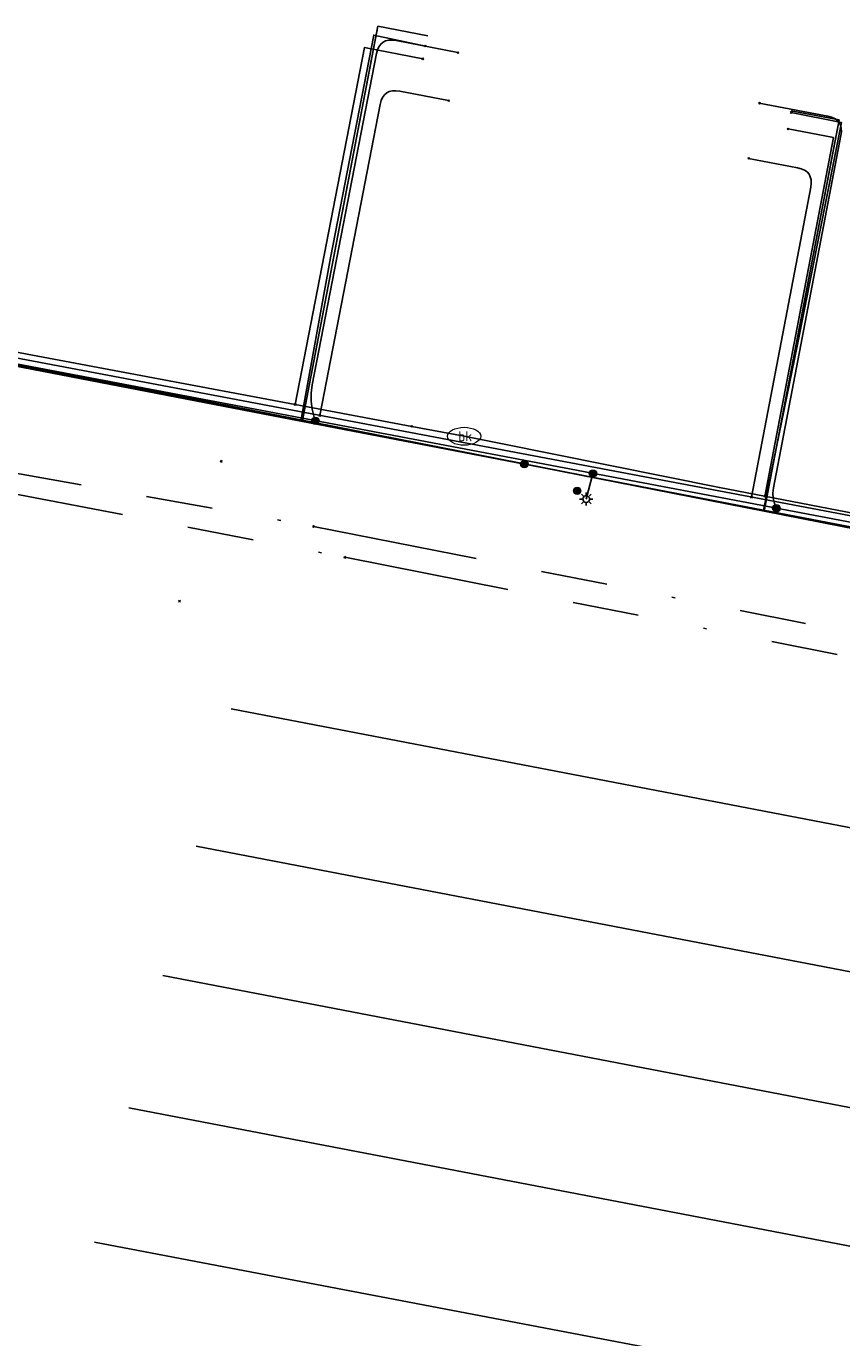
# Model space of a CAD drawing. Header units: metres. Extents: x 253430 to 254090, y 592748 to 593165.
# Tile 132 of 146: x 253959 to 253983, y 593086 to 593125. Entities that reach past the tile are written whole.
import ezdxf
from ezdxf.enums import TextEntityAlignment as Align
from ezdxf.lldxf.tags import DXFTag

# ---------------------------------------------------------------- set-up
doc = ezdxf.new("R2010")
doc.units = ezdxf.units.M
doc.linetypes.add('RI-OVERIG-SO', pattern=[17, 5, -2, 2, -2, 0, -2, 2, -2])
for name, color, linetype in [('B-WE-IE-MEUBILAIR-S', 7, 'Continuous'), ('B-WE-KL-DATA-G', 90, 'KL-DATA-SO'), ('B-WE-KL-DATA_HULPSTUK-S', 90, 'Continuous'), ('B-WE-KL-DATA_KABELBED-G', 90, 'Continuous'), ('B-WE-KL-ET_LS-G', 190, 'KL-LS-SO'), ('B-WE-KL-ET_LS_HULPSTUK-S', 190, 'Continuous'), ('B-WE-KL-ET_LS_KABELBED-G', 190, 'Continuous'), ('B-WE-KL-GAS_LD-G', 50, 'KL-GAS_LD-SO'), ('B-WE-KL-GAS_LD_HULPSTUK-S', 50, 'Continuous'), ('B-WE-KL-OVERIG-G', 8, 'Continuous'), ('B-WE-KL-WATER-G', 170, 'KL-WATER-SO'), ('B-WE-KL-WATER-S', 170, 'Continuous'), ('B-WE-KL-WATER_HULPSTUK-S', 170, 'Continuous'), ('B-WE-RI-VRIJVERVAL-G', 210, 'RI-OVERIG-SO'), ('B-WE-RI-VRIJVERVAL_HULPSTUK-S', 210, 'Continuous')]:
    doc.layers.add(name, color=color, linetype=linetype)
doc.styles.add('NLCS-ISO', font='txt')
doc.styles.get("Standard").update_dxf_attribs({"font": 'simplex.shx'})
tags = doc.linetypes.add('KL-DATA-SO', pattern='A,4,-1,[101,NLCS.SHX,S=0.5,R=0,X=0,Y=0],-1,4,-1,["D",Standard,S=1,R=0,X=-0.25,Y=-0.5],-1.5', length=12.5).pattern_tags.tags
tags[18] = DXFTag(74, 10)
tags = doc.linetypes.add('KL-GAS_LD-SO', pattern='A,4,-1,[69,NLCS.SHX,S=0.5,R=0,X=0,Y=0],-1,4,-1,["L",Standard,S=1,R=0,X=0.25,Y=-0.5],-2', length=13).pattern_tags.tags
tags[18] = DXFTag(74, 10)
tags = doc.linetypes.add('KL-LS-SO', pattern='A,4,-1,[103,NLCS.SHX,S=0.75,R=0,X=0,Y=0],-1,4,-1,["L",Standard,S=1,R=0,X=0,Y=-0.5],-2', length=13).pattern_tags.tags
tags[18] = DXFTag(74, 10)
doc.linetypes.add('KL-WATER-SO', pattern='A,7,-0.5,[168,NLCS.SHX,S=0.75,R=0,X=0.75,Y=0],-2', length=9.5)

# ---------------------------------------------------------------- blocks, each defined once
blk = doc.blocks.new('SKL-WTB_HULP_OVERIG-SO')
at = {"color": 0, "linetype": 'ByBlock', "lineweight": 18}
for points in [[(-0.14, 0.14), (0.14, -0.14)], [(0.14, 0.14), (-0.14, -0.14)]]:
    blk.add_lwpolyline(points, dxfattribs=at)
at = {"color": 0, "linetype": 'ByBlock', "lineweight": 18, "style": 'NLCS-ISO', "flags": 1}
for tag, p in [('TYPE', (1.5, 0)), ('LABEL', (1.5, -1.5)), ('OMSCHRIJVING', (1.5, -3))]:
    blk.add_attdef(tag, p, '', height=1, dxfattribs=at)
blk = doc.blocks.new('SKL-WATER_BRANDKRAAN_BRANDPUT-SO')
at = {"color": 0, "linetype": 'ByBlock', "lineweight": 18}
blk.add_ellipse((0, 0), major_axis=(2.5, 0), ratio=0.54, dxfattribs=at)
at = {"color": 0, "linetype": 'ByBlock', "lineweight": 18, "style": 'NLCS-ISO'}
blk.add_text('bk', height=1.5, dxfattribs=at).set_placement((0.16, 0), align=Align.MIDDLE_CENTER)
blk = doc.blocks.new('SKL-WTB_HULP_MOF-SO')
at = {"linetype": 'ByBlock', "lineweight": 18}
h = blk.add_hatch(color=0, dxfattribs=at)
h.dxf.hatch_style = 1
h.paths.add_polyline_path([(-0.5625, 0, 1), (0.5625, 0, 1)])
at = {"color": 0, "linetype": 'ByBlock', "lineweight": 18}
blk.add_circle((0, 0), 0.5625, dxfattribs=at)
at = {"color": 0, "linetype": 'ByBlock', "lineweight": 18, "style": 'NLCS-ISO', "flags": 1}
for tag, p in [('TYPE', (1.5, 0)), ('LABEL', (1.5, -1.5)), ('OMSCHRIJVING', (1.5, -3))]:
    blk.add_attdef(tag, p, '', height=1, dxfattribs=at)
blk = doc.blocks.new('SIE-MEUBILAIR_PAAL_LICHTMAST-SO')
for points in [[(-0.62, 0), (-1, 0)], [(-0.71, 0.71), (-0.44, 0.44)], [(0, 1), (0, 0.62)], [(0.44, 0.44), (0.71, 0.71)], [(1, 0), (0.62, 0)], [(-0.71, -0.71), (-0.44, -0.44)], [(0, -0.62), (0, -1)], [(0.44, -0.44), (0.71, -0.71)]]:
    blk.add_lwpolyline(points)
blk.add_circle((0, 0), 0.5)
blk = doc.blocks.new('SRI-HULP_OVERIG-SO')
at = {"color": 0, "linetype": 'ByBlock', "lineweight": 18}
for points in [[(-0.14, 0.14), (0.14, -0.14)], [(0.14, 0.14), (-0.14, -0.14)]]:
    blk.add_lwpolyline(points, dxfattribs=at)
at = {"color": 0, "linetype": 'ByBlock', "lineweight": 18, "style": 'NLCS-ISO', "flags": 1}
for tag, p in [('TYPE', (1.5, 0)), ('LABEL', (1.5, -1.5)), ('OMSCHRIJVING', (1.5, -3))]:
    blk.add_attdef(tag, p, '', height=1, dxfattribs=at)

msp = doc.modelspace()

# ---------------------------------------------------------------- linework, layer by layer
at = {"layer": 'B-WE-KL-DATA-G'}
for points in [[(253949.663, 593109.665), (253950.138, 593109.562), (253951.017, 593109.399), (253952.265, 593116.141), (253959.449, 593114.811), (253967.104, 593113.304), (253969.373, 593125.174), (253970.876, 593124.886)], [(253949.663, 593109.665), (253950.138, 593109.562), (253951.017, 593109.399), (253952.265, 593116.141), (253959.449, 593114.811), (253981.001, 593110.568), (253983.254, 593122.351), (253981.817, 593122.626)], [(253949.663, 593109.665), (253950.138, 593109.562), (253951.017, 593109.399), (253952.265, 593116.141), (253959.449, 593114.811), (253992.239, 593108.356), (253994.492, 593120.183), (253995.967, 593119.903)], [(253949.663, 593109.665), (253950.138, 593109.562), (253951.017, 593109.399), (253952.265, 593116.141), (253959.449, 593114.811), (254002.934, 593106.251), (254006.06, 593105.672), (254007.985, 593115.916), (254006.938, 593117.747)], [(253949.663, 593109.665), (253950.138, 593109.562), (253951.017, 593109.399), (253952.265, 593116.141), (253959.449, 593114.811), (254002.934, 593106.251), (254012.783, 593104.427), (254012.874, 593104.919), (254013.98, 593104.714), (254009.776, 593087.418)]]:
    msp.add_lwpolyline(points, dxfattribs=at)
at = {"layer": 'B-WE-KL-DATA_KABELBED-G'}
for points in [[(253970.876, 593124.886), (253969.373, 593125.174), (253969.313, 593124.86)], [(253973.785, 593111.988), (253973.783, 593111.988), (253967.053, 593113.284), (253967.942, 593118.199), (253969.249, 593124.909), (253970.803, 593124.578)], [(253969.313, 593124.86), (253967.104, 593113.304)], [(253981.814, 593122.574), (253983.328, 593122.276), (253981.991, 593115.537), (253980.982, 593110.603), (253973.785, 593111.988), (253973.783, 593111.988)], [(253981.817, 593122.626), (253983.254, 593122.351), (253983.224, 593122.194)], [(253983.224, 593122.194), (253981.001, 593110.568)], [(253936.509, 593119.162), (253936.998, 593119.068), (253937.299, 593119.01), (253937.311, 593119.008), (253942.348, 593118.038), (253949.193, 593116.721), (253956.072, 593115.397), (253967.053, 593113.284), (253973.783, 593111.988), (253973.785, 593111.988), (253980.982, 593110.603), (253992.343, 593108.417), (253998.837, 593107.167), (254000, 593106.943), (254006.215, 593105.747), (254009.865, 593105.045), (254011.163, 593104.795)], [(253967.104, 593113.304), (253955.667, 593115.511)], [(253981.001, 593110.568), (253967.104, 593113.304)], [(253992.239, 593108.356), (253981.001, 593110.568)]]:
    msp.add_lwpolyline(points, dxfattribs=at)
at = {"layer": 'B-WE-KL-ET_LS-G'}
for points in [[(253967.493, 593113.291), (253967.456, 593113.405), (253967.395, 593113.644), (253967.364, 593113.884), (253967.365, 593114.127), (253967.397, 593114.371), (253969.333, 593124.35), (253969.363, 593124.463), (253969.405, 593124.558), (253969.46, 593124.635), (253969.527, 593124.694), (253969.606, 593124.734), (253969.698, 593124.755), (253969.802, 593124.759), (253969.919, 593124.744), (253971.783, 593124.379)], [(253914.559, 593123.344), (253927.295, 593120.925), (253952.862, 593116.26), (253953.404, 593115.967), (254011.972, 593104.844), (254012.777, 593104.989)], [(253981.368, 593110.656), (253981.308, 593110.805), (253981.273, 593110.957), (253981.265, 593111.112), (253981.282, 593111.271), (253983.31, 593121.881), (253983.324, 593121.998), (253983.32, 593122.102), (253983.298, 593122.193), (253983.258, 593122.273), (253983.199, 593122.34), (253983.122, 593122.394), (253983.027, 593122.436), (253982.913, 593122.466), (253980.854, 593122.859)], [(253952.862, 593116.26), (253953.404, 593115.967), (254011.972, 593104.844), (254012.777, 593104.989)], [(253975.845, 593111.705), (253975.646, 593110.935)]]:
    msp.add_lwpolyline(points, dxfattribs=at)
at = {"layer": 'B-WE-KL-ET_LS_KABELBED-G'}
msp.add_lwpolyline([(253952.862, 593116.26), (253953.404, 593115.967), (254011.972, 593104.844), (254012.777, 593104.989)], dxfattribs=at)
at = {"layer": 'B-WE-KL-GAS_LD-G'}
for points in [[(253967.625, 593113.449), (253969.444, 593122.82), (253969.474, 593122.934), (253969.516, 593123.029), (253969.571, 593123.106), (253969.638, 593123.165), (253969.717, 593123.205), (253969.809, 593123.227), (253969.913, 593123.231), (253970.03, 593123.217), (253971.503, 593122.933)], [(253980.618, 593110.991), (253982.402, 593120.326), (253982.416, 593120.443), (253982.412, 593120.547), (253982.39, 593120.639), (253982.35, 593120.718), (253982.291, 593120.785), (253982.214, 593120.84), (253982.119, 593120.882), (253982.005, 593120.912), (253980.532, 593121.195)], [(253952.101, 593116.387), (254010.34, 593105.367), (254011.733, 593106.111), (254012.9, 593105.821)]]:
    msp.add_lwpolyline(points, dxfattribs=at)
at = {"layer": 'B-WE-KL-OVERIG-G'}
for points in [[(253964.957, 593104.615), (254008.852, 593096.179)], [(253963.898, 593100.483), (254007.793, 593092.047)], [(253962.899, 593096.581), (254006.794, 593088.146)], [(253961.879, 593092.601), (254005.811, 593084.163)], [(253960.842, 593088.553), (254004.731, 593080.185)]]:
    msp.add_lwpolyline(points, dxfattribs=at)
at = {"layer": 'B-WE-KL-WATER-G'}
for points in [[(253966.884, 593113.784), (253968.967, 593124.533), (253970.728, 593124.191)], [(253981.022, 593111.015), (253983.087, 593121.819), (253981.719, 593122.081)], [(253970.39, 593113.123), (253966.884, 593113.784), (253956.133, 593115.797), (253951.936, 593116.603)], [(253970.39, 593113.123), (253971.97, 593112.825)], [(253971.97, 593112.825), (253973.022, 593112.621), (253979.654, 593111.279), (254004.806, 593106.431), (254011.121, 593105.234), (254012.955, 593112.526)]]:
    msp.add_lwpolyline(points, dxfattribs=at)
at = {"layer": 'B-WE-RI-VRIJVERVAL-G'}
for points in [[(253955.52, 593112.24), (253967.43, 593110.11)], [(253956.78, 593111.41), (253968.38, 593109.18)], [(253967.43, 593110.11), (254018.39, 593100.05)], [(253968.38, 593109.18), (254016.56, 593099.66)]]:
    msp.add_lwpolyline(points, dxfattribs=at)

# ---------------------------------------------------------------- block references
at = {"layer": 'B-WE-IE-MEUBILAIR-S', "xscale": 0.2, "yscale": 0.2, "zscale": 0.2}
msp.add_blockref('SIE-MEUBILAIR_PAAL_LICHTMAST-SO', (253975.646, 593110.935), dxfattribs=at)
at = {"layer": 'B-WE-KL-DATA_HULPSTUK-S', "xscale": 0.2, "yscale": 0.2, "zscale": 0.2}
for name, p in [('SKL-WTB_HULP_OVERIG-SO', (253970.803, 593124.578)), ('SKL-WTB_HULP_OVERIG-SO', (253981.813, 593122.574)), ('SKL-WTB_HULP_MOF-SO', (253973.783, 593111.989)), ('SKL-WTB_HULP_OVERIG-SO', (253973.783, 593111.989)), ('SKL-WTB_HULP_OVERIG-SO', (253973.785, 593111.988)), ('SKL-WTB_HULP_MOF-SO', (253975.373, 593111.181))]:
    msp.add_blockref(name, p, dxfattribs=at)
at = {"layer": 'B-WE-KL-ET_LS_HULPSTUK-S', "xscale": 0.2, "yscale": 0.2, "zscale": 0.2}
for name, p in [('SKL-WTB_HULP_OVERIG-SO', (253971.783, 593124.379)), ('SKL-WTB_HULP_OVERIG-SO', (253980.854, 593122.859)), ('SKL-WTB_HULP_MOF-SO', (253967.493, 593113.291)), ('SKL-WTB_HULP_MOF-SO', (253975.845, 593111.705)), ('SKL-WTB_HULP_MOF-SO', (253981.368, 593110.656))]:
    msp.add_blockref(name, p, dxfattribs=at)
at = {"layer": 'B-WE-KL-GAS_LD_HULPSTUK-S', "xscale": 0.2, "yscale": 0.2, "zscale": 0.2}
for p in [(253971.503, 593122.933), (253980.532, 593121.195), (253967.625, 593113.449), (253980.618, 593110.991)]:
    msp.add_blockref('SKL-WTB_HULP_OVERIG-SO', p, dxfattribs=at)
at = {"layer": 'B-WE-KL-WATER-S', "xscale": 0.2, "yscale": 0.2, "zscale": 0.2}
msp.add_blockref('SKL-WATER_BRANDKRAAN_BRANDPUT-SO', (253971.97, 593112.825), dxfattribs=at)
at = {"layer": 'B-WE-KL-WATER_HULPSTUK-S', "xscale": 0.2, "yscale": 0.2, "zscale": 0.2}
for p in [(253970.728, 593124.191), (253981.719, 593122.081), (253966.884, 593113.784), (253970.39, 593113.123), (253981.022, 593111.015)]:
    msp.add_blockref('SKL-WTB_HULP_OVERIG-SO', p, dxfattribs=at)
at = {"layer": 'B-WE-RI-VRIJVERVAL_HULPSTUK-S', "xscale": 0.2, "yscale": 0.2, "zscale": 0.2}
for p in [(253964.653, 593112.069), (253967.43, 593110.11), (253968.38, 593109.178), (253963.399, 593107.858)]:
    msp.add_blockref('SRI-HULP_OVERIG-SO', p, dxfattribs=at)

doc.saveas('drawing.dxf')
